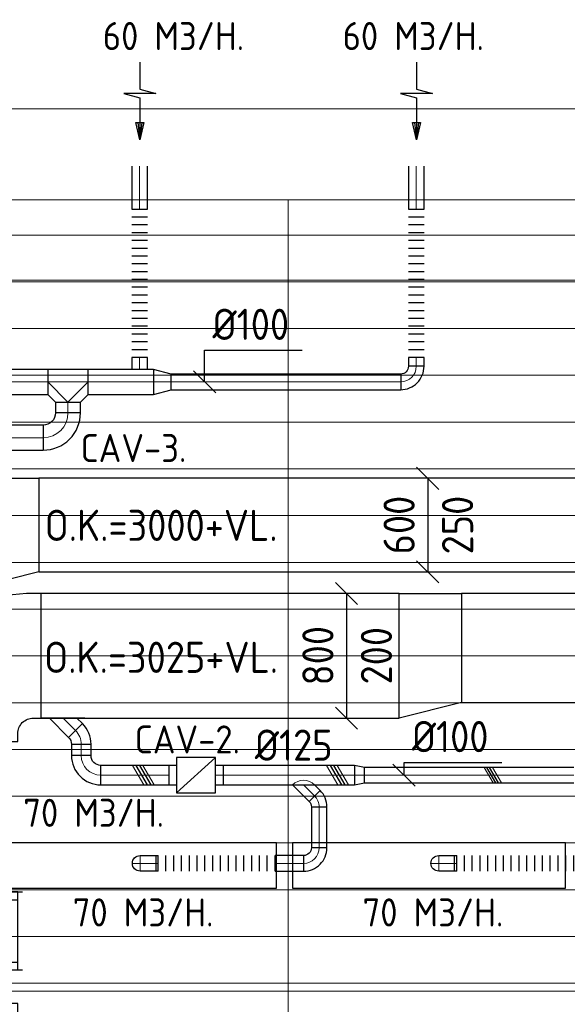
# Model space of a CAD drawing. Header units: millimetres. Extents: x -72425 to 38660, y 7096 to 51783.
# Tile 29 of 54: x -53722 to -50212, y 45453 to 51769. Entities that reach past the tile are written whole.
import ezdxf
from ezdxf.enums import TextEntityAlignment as Align

# ---------------------------------------------------------------- set-up
doc = ezdxf.new("R2010")
doc.units = ezdxf.units.MM
doc.header["$LTSCALE"] = 50
for name, color, linetype, lineweight in [('WL570---_BESTAAND-HARTLIJN', 161, 'Continuous', 0), ('WL570---_BESTAAND-MAATVOERING', 161, 'Continuous', 0), ('WL570---_BESTAAND-TOEVOER', 180, 'Continuous', 0)]:
    doc.layers.add(name, color=color, linetype=linetype, lineweight=lineweight)
for name, color, linetype in [('WL570---_RETOUR', 100, 'Continuous'), ('WL570---_TOEVOER', 200, 'Continuous'), ('WM570---_RETOUR', 2, 'Continuous'), ('WM570---_TOEVOER', 2, 'Continuous')]:
    doc.layers.add(name, color=color, linetype=linetype)
doc.styles.add('LZ-MAATVOEREN', font='simplex')
doc.styles.add('MAATVOERING', font='ISO')

# ---------------------------------------------------------------- blocks, each defined once
blk = doc.blocks.new('A$C33D74301')
at = {"color": 8, "linetype": 'Continuous', "lineweight": 13}
for p, q in [((-7425, 6450), (-68325, 6450)), ((-48600, 6450), (-48600, -25)), ((-68325, 6225), (-7400, 6225)), ((-68325, 5925), (-7400, 5925)), ((-68325, 5625), (-7400, 5625)), ((-68325, 5325), (-7400, 5325)), ((-68325, 5025), (-7400, 5025)), ((-68325, 4725), (-7400, 4725)), ((-68325, 4725), (-7400, 4725)), ((-68325, 4425), (-7400, 4425)), ((-68325, 4125), (-7400, 4125)), ((-68325, 3825), (-7400, 3825)), ((-68325, 3525), (-7400, 3525)), ((-68325, 3222.5), (-7400, 3225)), ((-68325, 2925), (-7400, 2925)), ((-68325, 2625), (-7400, 2625)), ((-68325, 2325), (-7400, 2325)), ((-68325, 2025), (-7400, 2025)), ((-68325, 1725), (-7400, 1725)), ((-68325, 1425), (-7400, 1425)), ((-56649.8, 1375), (-25252, 1375))]:
    blk.add_line(p, q, dxfattribs=at)
blk = doc.blocks.new('FLLINE100')
blk.add_line((0, -50), (0, 50))
blk = doc.blocks.new('OEX10000100000')
at = {"rotation": 90}
for p in [(0, -50), (0, -100), (0, -150), (0, -200), (0, -250), (0, -300), (0, -350), (0, -400), (0, -450), (0, -500), (0, -550), (0, -600), (0, -650), (0, -700), (0, -750), (0, -800), (0, -850), (0, -900), (0, -950), (0, -1000)]:
    blk.add_blockref('FLLINE100', p, dxfattribs=at)
blk = doc.blocks.new('KARO')
for p, q in [((1, 0.5), (0, 0.5)), ((0, -0.5), (1, -0.5))]:
    blk.add_line(p, q)
at = {"invisible_edges": 15}
blk.add_3dface([(0, 0.5), (0, -0.5), (1, -0.5), (1, 0.5)], dxfattribs=at)
at = {"layer": 'WL570---_BESTAAND-HARTLIJN'}
blk.add_line((0, 0), (1, 0), dxfattribs=at)
blk = doc.blocks.new('AFZPIJL')
for points in [[(0, -10), (0, -6.52), (-2.06, -5.97), (2.06, -5.97), (0, -5.41), (0, 0)], [(-0.26, -2.22), (0, 0)], [(0.26, -2.22), (0, 0)]]:
    blk.add_lwpolyline(points)
blk.add_lwpolyline([(0.52, -2.22), (-0.52, -2.22), (0, 0)], close=True)
blk = doc.blocks.new('ORN_T_SP')
blk.add_lwpolyline([(-0.5, 0.5), (-0.5, -0.5), (0.5, -0.5), (0.5, 0.5)], close=True)
at = {"style": 'LZ-MAATVOEREN', "flags": 9}
for tag, p in [('ROS_TYPE', (0.6333, 0.6833)), ('ROS_M3H', (0.6333, 0.4833)), ('ROS_ZIJDE', (0.6333, 0.2833)), ('ROS_STAT', (0.6333, 0.0833))]:
    blk.add_attdef(tag, p, '', height=0.125, dxfattribs=at)
blk = doc.blocks.new('OBO10000090H')
blk.add_lwpolyline([(50, -100, 0.414214), (-100, 50), (-100, -50, -0.414214), (-50, -100)], format="xyb", close=True)
at = {"invisible_edges": 15}
for points in [[(-91.3, -50.8), (-74, 47.7), (-100, 50), (-100, -50)], [(-82.9, -53), (-48.7, 41), (-74, 47.7), (-91.3, -50.8)], [(-75, -56.7), (-25, 29.9), (-48.7, 41), (-82.9, -53)], [(-67.9, -61.7), (-3.6, 14.9), (-25, 29.9), (-75, -56.7)], [(-61.7, -67.9), (14.9, -3.6), (-3.6, 14.9), (-67.9, -61.7)], [(-56.7, -75), (29.9, -25), (14.9, -3.6), (-61.7, -67.9)], [(-53, -82.9), (41, -48.7), (29.9, -25), (-56.7, -75)], [(-50.8, -91.3), (47.7, -74), (41, -48.7), (-53, -82.9)], [(-50, -100), (50, -100), (47.7, -74), (-50.8, -91.3)]]:
    blk.add_3dface(points, dxfattribs=at)
at = {"layer": 'WL570---_BESTAAND-HARTLIJN'}
blk.add_arc((-100, -100), 100, 0, 90, dxfattribs=at)
blk = doc.blocks.new('VBO80020000050901-100')
blk.add_lwpolyline([(-400, -550), (400, -550), (400, -500, 0.414214), (-500, 400), (-550, 400), (-550, -400), (-500, -400, -0.414214), (-400, -500)], format="xyb", close=True)
blk = doc.blocks.new('KARH')
for p, q in [((1, 0.5), (0, 0.5)), ((0, -0.5), (1, -0.5))]:
    blk.add_line(p, q)
at = {"invisible_edges": 15}
blk.add_3dface([(0, 0.5), (0, -0.5), (1, -0.5), (1, 0.5)], dxfattribs=at)
blk = doc.blocks.new('VV170025060025004000RG')
blk.add_lwpolyline([(0, 350), (400, 350), (400, -250), (0, -350)], close=True)
at = {"invisible_edges": 15}
blk.add_3dface([(0, 350), (400, 350), (400, -250), (0, -350)], dxfattribs=at)
blk = doc.blocks.new('MVLINE')
blk.add_line((35.4, -35.4), (-35.4, 35.4))
blk = doc.blocks.new('VV180020070020004000RG')
blk.add_lwpolyline([(0, 400), (400, 400), (400, -300), (0, -400)], close=True)
at = {"invisible_edges": 15}
blk.add_3dface([(0, 400), (400, 400), (400, -300), (0, -400)], dxfattribs=at)
blk = doc.blocks.new('OBO10000090ZE')
blk.add_lwpolyline([(-50, 0), (50, 0), (50, 100, 1), (-50, 100)], format="xyb", close=True)
at = {"layer": 'WL570---_BESTAAND-HARTLIJN'}
for points in [[(0, 0), (0, 150)], [(-50, 100), (50, 100)]]:
    blk.add_lwpolyline(points, dxfattribs=at)
blk = doc.blocks.new('VBX1251250012525000')
blk.add_lwpolyline([(50, -112.5), (300, -112.5), (300, 112.5), (50, 112.5)], close=True)
for points in [[(50, 62.5), (0, 62.5), (0, -62.5), (50, -62.5)], [(300, -62.5), (350, -62.5), (350, 62.5), (300, 62.5)]]:
    blk.add_lwpolyline(points)
at = {"layer": 'WL570---_BESTAAND-HARTLIJN'}
blk.add_line((300, 0), (350, 0), dxfattribs=at)
at = {"layer": 'WL570---_BESTAAND-TOEVOER'}
blk.add_line((50, -112.5), (300, 112.5), dxfattribs=at)
blk = doc.blocks.new('OEX1000080500')
at = {"rotation": 180}
for p in [(50, 0), (100, 0), (150, 0), (200, 0), (250, 0), (300, 0), (350, 0), (400, 0), (450, 0), (500, 0), (550, 0), (600, 0), (650, 0), (700, 0), (750, 0), (800, 0)]:
    blk.add_blockref('FLLINE100', p, dxfattribs=at)
blk = doc.blocks.new('OAF12500045L')
blk.add_line((-138.4, 0), (138.4, 0))
blk.add_lwpolyline([(-88.4, 0), (-123.7, 35.4), (-35.4, 123.7), (88.4, 0)])
at = {"layer": 'WL570---_BESTAAND-HARTLIJN'}
blk.add_line((-79.5, 79.5), (0, 0), dxfattribs=at)
blk = doc.blocks.new('VBO80020000050451-100')
blk.add_lwpolyline([(-400, -257.1), (400, -257.1), (400, -207.1, 0.198912), (136.4, 429.3), (101, 464.6), (-464.6, -101), (-429.3, -136.4, -0.198912), (-400, -207.1)], format="xyb", close=True)
blk = doc.blocks.new('OBO16000090H')
blk.add_lwpolyline([(80, -160, 0.414214), (-160, 80), (-160, -80, -0.414214), (-80, -160)], format="xyb", close=True)
at = {"invisible_edges": 15}
for points in [[(-146.1, -81.2), (-118.3, 76.4), (-160, 80), (-160, -80)], [(-132.6, -84.8), (-77.9, 65.5), (-118.3, 76.4), (-146.1, -81.2)], [(-120, -90.7), (-40, 47.8), (-77.9, 65.5), (-132.6, -84.8)], [(-108.6, -98.7), (-5.7, 23.9), (-40, 47.8), (-120, -90.7)], [(-98.7, -108.6), (23.9, -5.7), (-5.7, 23.9), (-108.6, -98.7)], [(-90.7, -120), (47.8, -40), (23.9, -5.7), (-98.7, -108.6)], [(-84.8, -132.6), (65.5, -77.9), (47.8, -40), (-90.7, -120)], [(-81.2, -146.1), (76.4, -118.3), (65.5, -77.9), (-84.8, -132.6)], [(-80, -160), (80, -160), (76.4, -118.3), (-81.2, -146.1)]]:
    blk.add_3dface(points, dxfattribs=at)
at = {"layer": 'WL570---_BESTAAND-HARTLIJN'}
blk.add_arc((-160, -160), 160, 0, 90, dxfattribs=at)
blk = doc.blocks.new('OTS16016016000T')
blk.add_lwpolyline([(-130, -210), (130, -210), (130, -50), (80, 0), (-80, 0), (-130, -50)], close=True)
at = {"layer": 'WL570---_BESTAAND-HARTLIJN'}
blk.add_line((-130, -130), (130, -130), dxfattribs=at)
at = {"layer": 'WL570---_BESTAAND-TOEVOER'}
blk.add_lwpolyline([(-130, -130), (0, 0), (130, -130)], dxfattribs=at)
blk = doc.blocks.new('OSV16010001120G')
blk.add_lwpolyline([(0, -80), (112, -50), (112, 50), (0, 80)], close=True)
at = {"layer": 'WL570---_BESTAAND-HARTLIJN'}
blk.add_line((0, 0), (112, 0), dxfattribs=at)
blk = doc.blocks.new('OBO12500045R')
blk.add_lwpolyline([(99.1, -88.4, 0.198912), (44.2, 44.2), (-44.2, -44.2, -0.198912), (-25.9, -88.4)], format="xyb", close=True)
at = {"invisible_edges": 15}
for points in [[(-40.5, -48.2), (55.2, 32.1), (44.2, 44.2), (-44.2, -44.2)], [(-37.2, -52.5), (65.2, 19.2), (55.2, 32.1), (-40.5, -48.2)], [(-34.3, -57.1), (74, 5.4), (65.2, 19.2), (-37.2, -52.5)], [(-31.7, -62), (81.5, -9.1), (74, 5.4), (-34.3, -57.1)], [(-29.7, -67), (87.8, -24.3), (81.5, -9.1), (-31.7, -62)], [(-28, -72.2), (92.7, -39.9), (87.8, -24.3), (-29.7, -67)], [(-26.8, -77.5), (96.3, -55.8), (92.7, -39.9), (-28, -72.2)], [(-26.1, -82.9), (98.4, -72), (96.3, -55.8), (-26.8, -77.5)], [(-25.9, -88.4), (99.1, -88.4), (98.4, -72), (-26.1, -82.9)]]:
    blk.add_3dface(points, dxfattribs=at)
at = {"layer": 'WL570---_BESTAAND-HARTLIJN'}
blk.add_arc((-88.4, -88.4), 125, 0, 45, dxfattribs=at)
blk = doc.blocks.new('OBO12500090H')
blk.add_lwpolyline([(62.5, -125, 0.414214), (-125, 62.5), (-125, -62.5, -0.414214), (-62.5, -125)], format="xyb", close=True)
at = {"invisible_edges": 15}
for points in [[(-114.1, -63.4), (-92.4, 59.7), (-125, 62.5), (-125, -62.5)], [(-103.6, -66.3), (-60.9, 51.2), (-92.4, 59.7), (-114.1, -63.4)], [(-93.8, -70.9), (-31.2, 37.4), (-60.9, 51.2), (-103.6, -66.3)], [(-84.8, -77.1), (-4.5, 18.6), (-31.2, 37.4), (-93.8, -70.9)], [(-77.1, -84.8), (18.6, -4.5), (-4.5, 18.6), (-84.8, -77.1)], [(-70.9, -93.8), (37.4, -31.2), (18.6, -4.5), (-77.1, -84.8)], [(-66.3, -103.6), (51.2, -60.9), (37.4, -31.2), (-70.9, -93.8)], [(-63.4, -114.1), (59.7, -92.4), (51.2, -60.9), (-66.3, -103.6)], [(-62.5, -125), (62.5, -125), (59.7, -92.4), (-63.4, -114.1)]]:
    blk.add_3dface(points, dxfattribs=at)
at = {"layer": 'WL570---_BESTAAND-HARTLIJN'}
blk.add_arc((-125, -125), 125, 0, 90, dxfattribs=at)
blk = doc.blocks.new('OSV1251000640G')
blk.add_lwpolyline([(0, -62.5), (64, -50), (64, 50), (0, 62.5)], close=True)
at = {"layer": 'WL570---_BESTAAND-HARTLIJN'}
blk.add_line((0, 0), (64, 0), dxfattribs=at)
blk = doc.blocks.new('OZA1250100045L')
blk.add_lwpolyline([(-70.7, 0), (-106.1, 35.4), (-35.4, 106.1), (70.7, 0)])
at = {"layer": 'WL570---_BESTAAND-HARTLIJN'}
blk.add_line((0, 0), (-70.7, 70.7), dxfattribs=at)
at = {"layer": 'WL570---_BESTAAND-TOEVOER'}
blk.add_arc((0, 70.7), 100, 225, 315, dxfattribs=at)
blk = doc.blocks.new('OBO10000045R')
blk.add_lwpolyline([(79.3, -70.7, 0.198912), (35.4, 35.4), (-35.4, -35.4, -0.198912), (-20.7, -70.7)], format="xyb", close=True)
at = {"invisible_edges": 15}
for points in [[(-32.4, -38.6), (44.2, 25.7), (35.4, 35.4), (-35.4, -35.4)], [(-29.8, -42), (52.2, 15.3), (44.2, 25.7), (-32.4, -38.6)], [(-27.4, -45.7), (59.2, 4.3), (52.2, 15.3), (-29.8, -42)], [(-25.4, -49.6), (65.2, -7.3), (59.2, 4.3), (-27.4, -45.7)], [(-23.7, -53.6), (70.2, -19.4), (65.2, -7.3), (-25.4, -49.6)], [(-22.4, -57.8), (74.2, -31.9), (70.2, -19.4), (-23.7, -53.6)], [(-21.5, -62), (77, -44.7), (74.2, -31.9), (-22.4, -57.8)], [(-20.9, -66.4), (78.7, -57.6), (77, -44.7), (-21.5, -62)], [(-20.7, -70.7), (79.3, -70.7), (78.7, -57.6), (-20.9, -66.4)]]:
    blk.add_3dface(points, dxfattribs=at)
at = {"layer": 'WL570---_BESTAAND-HARTLIJN'}
blk.add_arc((-70.7, -70.7), 100, 0, 45, dxfattribs=at)
blk = doc.blocks.new('VSP8002008002001355-0')
at = {"layer": 'WL570---_TOEVOER'}
for p, q in [((0, -430), (0, 430)), ((50, -400), (50, 400)), ((450, -400), (450, 400)), ((500, -430), (500, 430)), ((50, 350), (450, 350)), ((50, 300), (450, 300)), ((50, 250), (450, 250)), ((50, 200), (450, 200)), ((50, 150), (450, 150)), ((50, 100), (450, 100)), ((50, 50), (450, 50)), ((50, 0), (450, 0)), ((50, -50), (450, -50)), ((50, -100), (450, -100)), ((50, -150), (450, -150)), ((50, -200), (450, -200)), ((50, -250), (450, -250)), ((50, -300), (450, -300)), ((50, -350), (450, -350))]:
    blk.add_line(p, q, dxfattribs=at)
blk.add_lwpolyline([(0, -400), (500, -400), (500, 400), (0, 400)], close=True, dxfattribs=at)
blk = doc.blocks.new('UISO')
for p, q in [((0, 0.18), (1, 0.757)), ((0, 0), (1, 0.577))]:
    blk.add_line(p, q)
at = {"layer": 'WL570---_BESTAAND-TOEVOER'}
for p, q in [((0, 0.36), (1, 0.937)), ((0, -0.18), (1, 0.397))]:
    blk.add_line(p, q, dxfattribs=at)

msp = doc.modelspace()

# ---------------------------------------------------------------- linework, layer by layer
at = {"layer": 'WL570---_BESTAAND-MAATVOERING'}
msp.add_line((-72173, 51198), (-3084.7, 51198), dxfattribs=at)

# ---------------------------------------------------------------- block references
at = {"layer": 'WL570---_RETOUR', "xscale": 50, "yscale": 50, "zscale": 50, "rotation": 180}
for p in [(-52952.3, 50998), (-51178.6, 50998)]:
    msp.add_blockref('AFZPIJL', p, dxfattribs=at)
at = {"layer": 'WM570---_TOEVOER'}
msp.add_blockref('A$C33D74301', (-3400.3, 44163.1), dxfattribs=at)

# ---------------------------------------------------------------- texts
at = {"layer": 'WM570---_RETOUR', "style": 'MAATVOERING'}
for p in [(-53189.6, 51574.5), (-51652, 51574.5)]:
    msp.add_text('60 M3/H.', height=180, dxfattribs=at).set_placement(p)

# ---------------------------------------------------------------- next in the draw order: linework, layer by layer
at = {"layer": 'WL570---_BESTAAND-MAATVOERING'}
msp.add_line((-72173, 50098), (-3084.7, 50098), dxfattribs=at)
at = {"layer": 'WM570---_RETOUR'}
for points in [[(-52536.7, 49446), (-52536.7, 49648.5), (-51910.5, 49648.5)], [(-51106.6, 48827.5), (-51106.6, 48227.5)]]:
    msp.add_lwpolyline(points, dxfattribs=at)
at = {"layer": 'WM570---_TOEVOER'}
for points in [[(-51627, 48089.3), (-51627, 47289.3)], [(-51258.4, 46923.3), (-51258.4, 47003.8), (-50632.2, 47003.8)]]:
    msp.add_lwpolyline(points, dxfattribs=at)

# ---------------------------------------------------------------- next in the draw order: block references
at = {"layer": 'WL570---_RETOUR'}
for p, xscale, yscale, zscale, rotation in [((-52953.5, 50553.2), 275.9456809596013, 100, 100, 90), ((-51179.8, 50553.2), 275.9456809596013, 100, 100, 90), ((-52953.5, 49602.6), 76.59570207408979, 100, 100, 270), ((-51179.8, 49602.6), 56.55323533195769, 100, 100, 270), ((-52864.2, 49446), 418.5277901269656, 160, 160, 180), ((-51279.8, 49446), 1472.461494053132, 100, 100, 180), ((-53412.8, 49247.9), 68.03356260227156, 160, 160, 90), ((-53572.8, 49087.9), 261.6423171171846, 160, 160, 179.9999999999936)]:
    msp.add_blockref('KARO', p, dxfattribs=dict(at, xscale=xscale, yscale=yscale, zscale=zscale, rotation=rotation))
for name, p in [('OEX10000100000', (-52953.5, 50602.6)), ('OEX10000100000', (-51179.8, 50602.6)), ('OSV16010001120G', (-52864.2, 49446)), ('VV170025060025004000RG', (-53999.3, 48477.5))]:
    msp.add_blockref(name, p, dxfattribs=at)
for name, p, xscale, yscale, zscale in [('KARO', (-54810, 49446), 1267.214094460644, 160, 160), ('KARH', (-53599.8, 48527.5), 5947.00927099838, 600, 250)]:
    msp.add_blockref(name, p, dxfattribs=dict(at, xscale=xscale, yscale=yscale, zscale=zscale))
for name, p, rotation in [('OTS16016016000T', (-53412.8, 49316), 180), ('OBO10000090H', (-51179.8, 49446), 270), ('OBO16000090H', (-53412.8, 49087.9), 270)]:
    msp.add_blockref(name, p, dxfattribs=dict(at, rotation=rotation))
at = {"layer": 'WL570---_TOEVOER'}
for name, p, rotation in [('VBO80020000050901-100', (-54134.9, 47689.3), 90), ('OAF12500045L', (-53444, 47289.3), 180), ('OBO12500090H', (-53327.8, 46923.3), 180), ('OZA1250100045L', (-51902.5, 46860.8), 180), ('OBO10000090H', (-51802.5, 46357.5), 270), ('OEX1000080500', (-52034.8, 46357.5), 180), ('OEX1000080500', (-50120.5, 46357.5), 180), ('VSP8002008002001355-0', (-54134.9, 46173.8), 270), ('VBO80020000050451-100', (-54134.9, 45201), 315.0000000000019)]:
    msp.add_blockref(name, p, dxfattribs=dict(at, rotation=rotation))
for name, p, xscale, yscale, zscale, rotation in [('KARH', (-51290.3, 47689.3), 2295.673094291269, 800, 200, 180), ('KARO', (-53327.8, 47121.4), 73.06759851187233, 125, 125, 270), ('UISO', (-52977.1, 46985.8), 125, 125, 125, 270), ('UISO', (-51732.4, 46985.8), 125, 125, 125, 270), ('UISO', (-50651.6, 46873.3), 100, 100, 100, 90), ('KARO', (-51802.5, 46719.4), 261.82736199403, 100, 100, 270), ('KARO', (-52850.1, 46357.5), -16.03765465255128, 100, 100, 180), ('KARO', (-51902.5, 46357.5), 182.2703250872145, 100, 100, 180), ('KARO', (-50935.9, 46357.5), -16.03765465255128, 100, 100, 180)]:
    msp.add_blockref(name, p, dxfattribs=dict(at, xscale=xscale, yscale=yscale, zscale=zscale, rotation=rotation))
for name, p in [('VV180020070020004000RG', (-51290.3, 47689.3)), ('OBO12500045R', (-53364.4, 47209.7)), ('VBX1251250012525000', (-52766.3, 46923.3)), ('OSV1251000640G', (-51576.8, 46923.3)), ('OBO10000045R', (-51831.8, 46790.1))]:
    msp.add_blockref(name, p, dxfattribs=at)
for name, p, xscale, yscale, zscale in [('KARH', (-50890.3, 47739.3), 8563.500890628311, 700, 200), ('KARO', (-53202.8, 46923.3), 436.446349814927, 125, 125), ('KARO', (-52416.3, 46923.3), 839.5578385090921, 125, 125), ('KARO', (-51512.8, 46923.3), 1342.247277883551, 100, 100)]:
    msp.add_blockref(name, p, dxfattribs=dict(at, xscale=xscale, yscale=yscale, zscale=zscale))
at = {"layer": 'WL570---_TOEVOER', "xscale": 1750, "yscale": 290}
for p in [(-52950.4, 46343), (-51097.8, 46343)]:
    msp.add_blockref('ORN_T_SP', p, dxfattribs=at)
at = {"layer": 'WL570---_TOEVOER', "xscale": -1, "rotation": 90}
for p in [(-52850.1, 46357.5), (-50935.9, 46357.5)]:
    msp.add_blockref('OBO10000090ZE', p, dxfattribs=at)
at = {"layer": 'WM570---_RETOUR', "xscale": 2, "yscale": 2, "zscale": 2}
for p in [(-52536.7, 49446), (-51106.6, 48827.5), (-51106.6, 48227.5)]:
    msp.add_blockref('MVLINE', p, dxfattribs=at)
at = {"layer": 'WM570---_TOEVOER', "xscale": 2, "yscale": 2, "zscale": 2}
for p in [(-51627, 48089.3), (-51627, 47289.3), (-51258.4, 46923.3)]:
    msp.add_blockref('MVLINE', p, dxfattribs=at)

# ---------------------------------------------------------------- next in the draw order: texts
at = {"layer": 'WM570---_RETOUR', "style": 'MAATVOERING'}
for s, height, p in [('%%c100', 200, (-52486.7, 49715.2)), ('CAV-3.', 180, (-53332.5, 48931.7))]:
    msp.add_text(s, height=height, dxfattribs=at).set_placement(p)
for s, p in [('600', (-51190, 48527.5)), ('250', (-50815, 48527.5))]:
    msp.add_text(s, height=200, rotation=90, dxfattribs=at).set_placement(p, align=Align.CENTER)
msp.add_text('O.K.=3000+VL.', height=200, dxfattribs=at).set_placement((-52815.9, 48425.8), align=Align.CENTER)
at = {"layer": 'WM570---_TOEVOER', "style": 'MAATVOERING'}
for s, p in [('800', (-51710.4, 47689.3)), ('200', (-51335.4, 47689.3))]:
    msp.add_text(s, height=200, rotation=90, dxfattribs=at).set_placement(p, align=Align.CENTER)
msp.add_text('O.K.=3025+VL.', height=200, dxfattribs=at).set_placement((-52815.9, 47579.3), align=Align.CENTER)
for s, height, p in [('CAV-2.', 180, (-52985.2, 47062.3)), ('%%c100', 200, (-51208.4, 47070.5)), ('%%c125', 200, (-52215.2, 47015.8)), ('70 M3/H.', 180, (-53699.3, 46591.5)), ('70 M3/H.', 180, (-53382.3, 45952.6)), ('70 M3/H.', 180, (-51523.9, 45952.6))]:
    msp.add_text(s, height=height, dxfattribs=at).set_placement(p)

doc.saveas('drawing.dxf')
